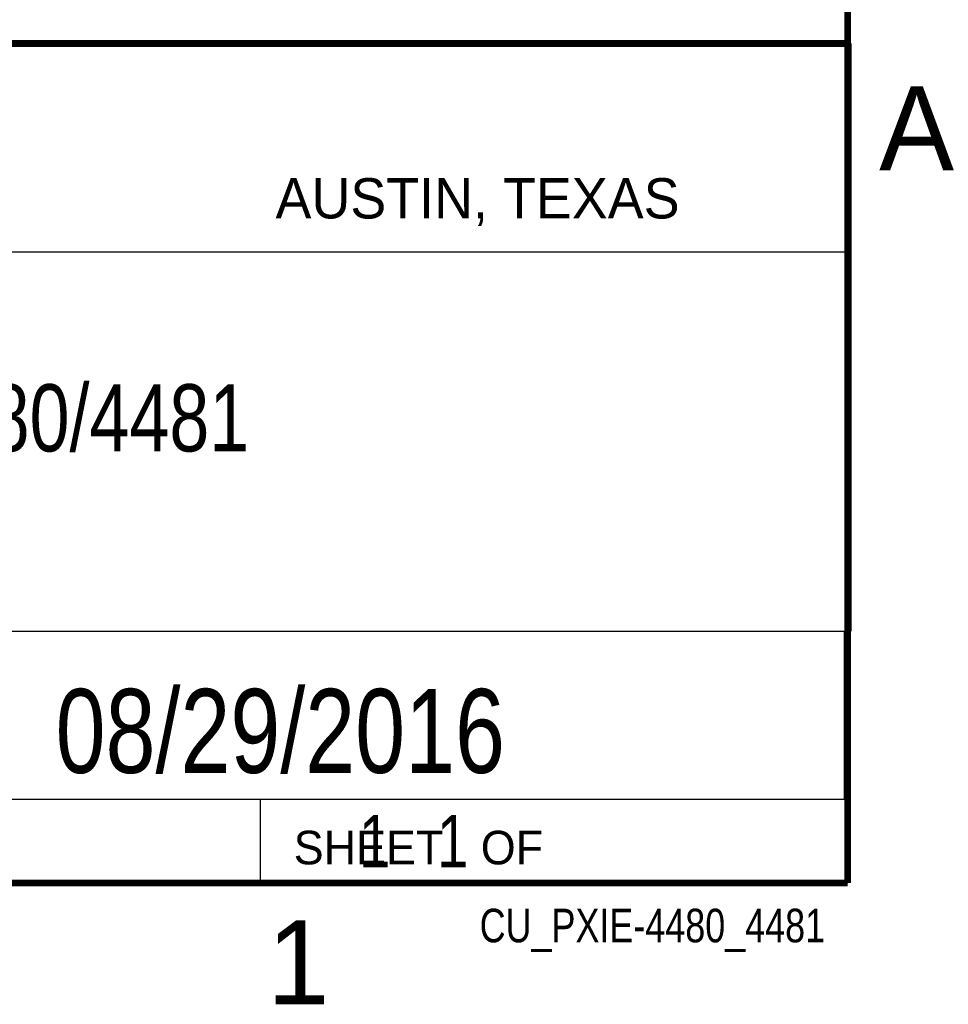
# Model space of a CAD drawing. Header units: inches. Extents: x 0 to 34, y 0 to 22.
# Tile 27 of 30: x 31 to 33.8, y 0.1 to 3.1. Entities that reach past the tile are written whole.
import ezdxf

# ---------------------------------------------------------------- set-up
doc = ezdxf.new("R2010")
doc.units = ezdxf.units.IN
doc.header["$LTSCALE"] = 1.87
doc.header["$MEASUREMENT"] = 0
doc.layers.get('0').update_dxf_attribs({"linetype": 'CONTINUOUS'})
doc.layers.add('DETAIL', color=7, linetype='CONTINUOUS')
doc.layers.add('NOTE', color=7, linetype='CONTINUOUS')
doc.styles.get("Standard").update_dxf_attribs({"font": 'txt', "width": 0.8})
doc.styles.add('TEXTSTYLE_2', font='txt')

msp = doc.modelspace()

# ---------------------------------------------------------------- linework, layer by layer
at = {"color": 2, "linetype": 'CONTINUOUS'}
for p, q in [((28.3793, 3.0003), (33.5093, 3.0003)), ((33.5093, 3.0003), (33.5093, 1.2503)), ((28.7231, 2.38), (33.5, 2.38)), ((28.3793, 1.2503), (33.5093, 1.2503)), ((30.13, 1.2499), (33.49, 1.2499)), ((33.49, 1.2499), (33.49, 0.7499)), ((28.38, 0.75), (33.5, 0.75)), ((30.13, 0.7499), (33.49, 0.7499)), ((31.75, 0.75), (33.5, 0.75)), ((31.75, 0.75), (31.75, 0.5)), ((33.5, 0.75), (33.5, 0.5)), ((31.75, 0.5), (33.5, 0.5)), ((32.4953, 0.5017), (33.4953, 0.5017)), ((32.4953, 0.5017), (32.4953, 0.5012)), ((32.4953, 0.5012), (33.4953, 0.5012)), ((33.4953, 0.5017), (33.4953, 0.5012))]:
    msp.add_line(p, q, dxfattribs=at)
at = {"color": 7, "linetype": 'CONTINUOUS', "const_width": 0.02}
for points in [[(33.5, 0.5), (33.5, 21.5)], [(25.58, 3), (33.5, 3)], [(0.5, 0.5), (33.5, 0.5)]]:
    msp.add_lwpolyline(points, dxfattribs=at)

# ---------------------------------------------------------------- texts
at = {"color": 2, "linetype": 'CONTINUOUS', "attachment_point": 1, "line_spacing_factor": 0.9, "style": 'TEXTSTYLE_2'}
for s, insert, char_height, width in [('A', (33.5939, 2.8728), 0.25, 0.25), ('AUSTIN, TEXAS', (31.7957, 2.599), 0.12, 1.56), ('SHEET   OF', (31.8499, 0.6557), 0.1, 1), ('1', (31.7706, 0.389), 0.25, 0.25)]:
    msp.add_mtext(s, dxfattribs=dict(at, insert=insert, char_height=char_height, width=width))
at = {"layer": 'DETAIL', "color": 7, "linetype": 'CONTINUOUS', "insert": (31.8125, 0.7031), "char_height": 0.15625, "width": 1.25, "attachment_point": 1, "line_spacing_factor": 0.9}
msp.add_mtext('     1   1', dxfattribs=at)
at = {"layer": 'DETAIL', "color": 2, "linetype": 'CONTINUOUS', "insert": (33.4328, 0.4236), "char_height": 0.1, "width": 1.36, "attachment_point": 3, "line_spacing_factor": 0.9}
msp.add_mtext('CU_PXIE-4480_4481', dxfattribs=at)
at = {"layer": 'NOTE', "color": 7, "linetype": 'CONTINUOUS', "attachment_point": 2, "line_spacing_factor": 0.9}
for s, insert, char_height, width in [('PXIe-4480/4481\\P ', (30.9443, 1.9853), 0.2, 2.24), ('08/29/2016', (31.81, 1.078), 0.25, 2)]:
    msp.add_mtext(s, dxfattribs=dict(at, insert=insert, char_height=char_height, width=width))

doc.saveas('drawing.dxf')
